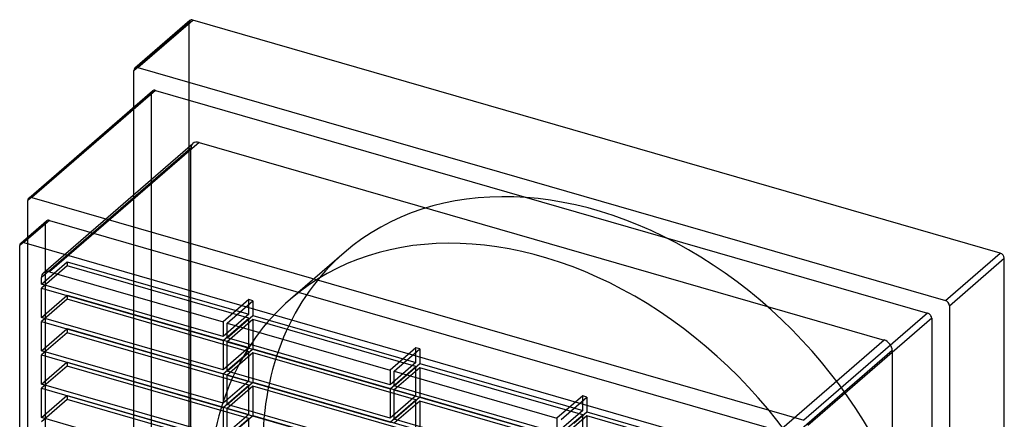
# Model space of a CAD drawing. Header units: millimetres. Extents: x -234 to 187, y -270 to 235.
# Tile 2 of 2: x -234 to 187, y 64 to 235. Entities that reach past the tile are written whole.
import ezdxf

# ---------------------------------------------------------------- set-up
doc = ezdxf.new("R2010")
doc.units = ezdxf.units.MM
doc.layers.add('MAIN-1', color=7, linetype='Continuous')
doc.layers.add('MAIN-2', color=7, linetype='Continuous')

msp = doc.modelspace()

# ---------------------------------------------------------------- linework, layer by layer
at = {"layer": 'MAIN-1'}
for p, q in [((-161.58, 234.98), (-185.08, 214.63)), ((-183.77, 214.85), (-160.27, 235.2)), ((185.27, 135.45), (-160.27, 235.2)), ((-185.5, 197.94), (-185.5, 213.62)), ((-183.77, 214.85), (161.77, 115.1)), ((-230.5, 158.97), (-177.5, 204.87)), ((-176.19, 205.09), (-229.19, 159.19)), ((-176.19, 205.09), (154.19, 109.71)), ((-230.93, 142.27), (-230.93, 157.96)), ((-229.19, 159.19), (101.19, 63.81)), ((-233.93, 139.68), (-222.93, 149.2)), ((-221.62, 149.42), (-232.62, 139.9)), ((-221.62, 149.42), (93.62, 58.42)), ((-232.62, 139.9), (82.62, 48.9)), ((-234.35, -176.57), (-234.35, 138.66)), ((161.77, 115.1), (185.27, 135.45)), ((163.5, 112.87), (187, 133.22)), ((187, -212.32), (187, 133.22)), ((-222.07, 127.51), (-225.04, 124.94)), ((-225.04, 122.12), (-219.6, 126.83)), ((-221.57, 127.4), (-147.31, 105.96)), ((-225.04, 122.12), (-225.04, 124.94)), ((-147.31, 99.68), (-225.04, 122.12)), ((-225.04, 107.83), (-225.04, 120.39)), ((-225.04, 120.39), (-147.31, 97.95)), ((-225.04, 107.83), (-214.16, 117.25)), ((154.19, 109.71), (101.19, 63.81)), ((163.5, 112.87), (163.5, -232.67)), ((-147.31, 85.39), (-225.04, 107.83)), ((-225.04, 93.54), (-225.04, 106.1)), ((-225.04, 106.1), (-147.31, 83.66)), ((-147.31, 105.96), (-147.31, 99.68)), ((-145.58, 99.18), (-145.58, 105.46)), ((-145.58, 105.46), (-75.87, 85.34)), ((155.93, 107.48), (102.93, 61.58)), ((155.93, 107.48), (155.93, -222.91)), ((-225.04, 93.54), (-214.16, 102.96)), ((-145.58, 99.18), (-140.14, 103.89)), ((-147.31, 97.95), (-147.31, 85.39)), ((-75.87, 79.06), (-145.58, 99.18)), ((-145.58, 84.89), (-145.58, 97.45)), ((-145.58, 97.45), (-75.87, 77.33)), ((-147.31, 71.1), (-225.04, 93.54)), ((-145.58, 84.89), (-134.71, 94.31)), ((-225.04, 79.25), (-225.04, 91.81)), ((-225.04, 91.81), (-147.31, 69.37)), ((-225.04, 79.25), (-214.16, 88.67)), ((-75.87, 64.77), (-145.58, 84.89)), ((-75.87, 85.34), (-75.87, 79.06)), ((-74.13, 84.84), (-4.42, 64.71)), ((-74.13, 78.56), (-74.13, 84.84)), ((-147.31, 83.66), (-147.31, 71.1)), ((-145.58, 70.6), (-145.58, 83.16)), ((-145.58, 83.16), (-75.87, 63.04)), ((-74.13, 78.56), (-68.7, 83.27)), ((-147.31, 56.82), (-225.04, 79.25)), ((-225.04, 64.96), (-225.04, 77.52)), ((-225.04, 77.52), (-147.31, 55.08)), ((-145.58, 70.6), (-134.71, 80.02)), ((-75.87, 77.33), (-75.87, 64.77)), ((-4.42, 58.43), (-74.13, 78.56)), ((-74.13, 64.27), (-74.13, 76.83)), ((-74.13, 76.83), (-4.42, 56.7)), ((-225.04, 64.96), (-214.16, 74.38)), ((-74.13, 64.27), (-63.26, 73.69)), ((-147.31, 69.37), (-147.31, 56.82)), ((-75.87, 50.48), (-145.58, 70.6)), ((-145.58, 56.32), (-145.58, 68.87)), ((-145.58, 68.87), (-75.87, 48.75)), ((-147.31, 42.53), (-225.04, 64.96)), ((-145.58, 56.32), (-134.71, 65.73)), ((-4.42, 44.14), (-74.13, 64.27)), ((-4.42, 64.71), (-4.42, 58.43))]:
    msp.add_line(p, q, dxfattribs=at)
for centre, major_axis, start_param, end_param in [((-160.27, 233.47), (-1.31, 1.51), -0.857072, 0.000079), ((-183.77, 213.12), (-1.31, 1.51), -0.857072, 0.000079), ((-183.77, 213.12), (-1.31, 1.51), 0.000079, 0.713724), ((-176.19, 203.36), (1.31, -1.51), 2.284521, 3.141672), ((-229.19, 157.46), (1.31, -1.51), -3.141514, -2.427868), ((-229.19, 157.46), (1.31, -1.51), 2.284521, 3.141672), ((-221.62, 147.69), (1.31, -1.51), 2.284521, 3.141672), ((-232.62, 138.16), (1.31, -1.51), -3.141514, -2.427868), ((-232.62, 138.16), (1.31, -1.51), 2.284521, 3.141672), ((185.27, 133.72), (-1.31, 1.51), -2.427868, -0.857072), ((-221.57, 123.94), (2.62, -3.02), -3.141514, -2.427868), ((-221.57, 123.94), (2.62, -3.02), 2.284521, 3.141672), ((161.77, 113.37), (-1.31, 1.51), -2.427868, -0.857072), ((154.19, 107.98), (1.31, -1.51), 0.713724, 2.284521)]:
    msp.add_ellipse(centre, major_axis=major_axis, ratio=0.75, start_param=start_param, end_param=end_param, dxfattribs=at)
at = {"layer": 'MAIN-2'}
for p, q in [((-185.5, 213.62), (-162, 233.97)), ((-162, 233.97), (-162, -111.57)), ((-177.93, 203.86), (-230.93, 157.96)), ((-177.93, -126.53), (-177.93, 203.86)), ((-185.5, -131.92), (-185.5, 197.94)), ((-224.19, 126.96), (-160.19, 182.38)), ((-157.57, 182.83), (-221.57, 127.4)), ((-157.57, 182.83), (135.57, 98.2)), ((-161.04, 180.36), (-222.07, 127.51)), ((-161.04, -112.79), (-161.04, 180.36)), ((-223.35, 148.19), (-234.35, 138.66)), ((-223.35, -167.04), (-223.35, 148.19)), ((-230.93, -172.43), (-230.93, 142.27)), ((-95.52, 135.55), (-118.52, 115.64)), ((-219.6, 126.83), (-214.04, 131.65)), ((-214.04, 131.65), (-136.31, 109.21)), ((-214.04, 131.65), (-214.04, 129.92)), ((-214.04, 129.92), (-225.04, 120.39)), ((-136.31, 107.48), (-214.04, 129.92)), ((-214.04, 115.63), (-225.04, 106.1)), ((-214.16, 117.25), (-214.04, 117.36)), ((-214.04, 117.36), (-136.31, 94.92)), ((-214.04, 117.36), (-214.04, 115.63)), ((-136.31, 93.19), (-214.04, 115.63)), ((-136.31, 115.49), (-147.31, 105.96)), ((-145.58, 105.46), (-134.58, 114.99)), ((-136.31, 109.21), (-136.31, 115.49)), ((-134.58, 114.99), (-136.31, 115.49)), ((-134.58, 114.99), (-134.58, 108.71)), ((-136.31, 109.21), (-147.31, 99.68)), ((-147.31, 97.95), (-136.31, 107.48)), ((-134.58, 106.98), (-145.58, 97.45)), ((-140.14, 103.89), (-134.58, 108.71)), ((-136.31, 94.92), (-136.31, 107.48)), ((-134.58, 108.71), (-64.87, 88.58)), ((-64.87, 86.85), (-134.58, 106.98)), ((-134.58, 106.98), (-134.58, 94.42)), ((-214.04, 101.34), (-225.04, 91.81)), ((-214.16, 102.96), (-214.04, 103.07)), ((-214.04, 103.07), (-136.31, 80.63)), ((-214.04, 103.07), (-214.04, 101.34)), ((-136.31, 78.9), (-214.04, 101.34)), ((135.57, 98.2), (71.57, 42.77)), ((-136.31, 94.92), (-147.31, 85.39)), ((-147.31, 83.66), (-136.31, 93.19)), ((-136.31, 80.63), (-136.31, 93.19)), ((-134.71, 94.31), (-134.58, 94.42)), ((-134.58, 94.42), (-64.87, 74.3)), ((-64.87, 94.86), (-75.87, 85.34)), ((-74.13, 84.84), (-63.13, 94.36)), ((-64.87, 88.58), (-64.87, 94.86)), ((-63.13, 94.36), (-64.87, 94.86)), ((-63.13, 94.36), (-63.13, 88.08)), ((139.04, 93.74), (75.04, 38.31)), ((139.04, 93.74), (139.04, -199.41)), ((-214.16, 88.67), (-214.04, 88.78)), ((-214.04, 88.78), (-136.31, 66.34)), ((-214.04, 88.78), (-214.04, 87.05)), ((-134.58, 92.69), (-145.58, 83.16)), ((-64.87, 72.56), (-134.58, 92.69)), ((-134.58, 92.69), (-134.58, 80.13)), ((-64.87, 88.58), (-75.87, 79.06)), ((-214.04, 87.05), (-225.04, 77.52)), ((-136.31, 64.61), (-214.04, 87.05)), ((-75.87, 77.33), (-64.87, 86.85)), ((-63.13, 86.35), (-74.13, 76.83)), ((-68.7, 83.27), (-63.13, 88.08)), ((-64.87, 74.3), (-64.87, 86.85)), ((-63.13, 88.08), (6.58, 67.96)), ((6.58, 66.23), (-63.13, 86.35)), ((-63.13, 86.35), (-63.13, 73.8)), ((-136.31, 80.63), (-147.31, 71.1)), ((-134.71, 80.02), (-134.58, 80.13)), ((-134.58, 80.13), (-64.87, 60.01)), ((-147.31, 69.37), (-136.31, 78.9)), ((-134.58, 78.4), (-145.58, 68.87)), ((-136.31, 66.34), (-136.31, 78.9)), ((-64.87, 58.27), (-134.58, 78.4)), ((-134.58, 78.4), (-134.58, 65.84)), ((-214.04, 72.76), (-225.04, 63.23)), ((-214.16, 74.38), (-214.04, 74.49)), ((-214.04, 74.49), (-136.31, 52.05)), ((-214.04, 74.49), (-214.04, 72.76)), ((-136.31, 50.32), (-214.04, 72.76)), ((-64.87, 74.3), (-75.87, 64.77)), ((-75.87, 63.04), (-64.87, 72.56)), ((-63.13, 72.06), (-74.13, 62.54)), ((-64.87, 60.01), (-64.87, 72.56)), ((-63.26, 73.69), (-63.13, 73.8)), ((-63.13, 73.8), (6.58, 53.67)), ((6.58, 51.94), (-63.13, 72.06)), ((-63.13, 72.06), (-63.13, 59.51)), ((6.58, 74.24), (-4.42, 64.71)), ((-2.69, 64.21), (8.31, 73.74)), ((6.58, 67.96), (6.58, 74.24)), ((8.31, 73.74), (6.58, 74.24)), ((8.31, 73.74), (8.31, 67.46)), ((6.58, 67.96), (-4.42, 58.43)), ((2.75, 62.64), (8.31, 67.46)), ((8.31, 67.46), (86.04, 45.02)), ((-136.31, 66.34), (-147.31, 56.82)), ((-147.31, 55.08), (-136.31, 64.61)), ((-136.31, 52.05), (-136.31, 64.61)), ((-134.71, 65.73), (-134.58, 65.84)), ((-134.58, 65.84), (-64.87, 45.72)), ((-4.42, 56.7), (6.58, 66.23)), ((8.31, 65.73), (-2.69, 56.2)), ((6.58, 53.67), (6.58, 66.23)), ((86.04, 43.29), (8.31, 65.73)), ((8.31, 65.73), (8.31, 53.17))]:
    msp.add_line(p, q, dxfattribs=at)
for centre, major_axis, start_param, end_param in [((-160.27, 233.47), (-1.31, 1.51), 0.000079, 0.713724), ((-176.19, 203.36), (1.31, -1.51), -3.141514, -2.427868), ((-157.57, 179.36), (-2.62, 3.02), 0.000079, 0.713724), ((-157.57, 179.36), (-2.62, 3.02), -0.857072, 0.000079), ((12.5, 10.83), (-108.02, 124.73), -2.427868, 0), ((-221.62, 147.69), (1.31, -1.51), -3.141514, -2.427868), ((-10.5, -9.09), (-108.02, 124.73), -2.427868, 0), ((12.5, 10.83), (-108.02, 124.73), 0, 0.713724), ((-10.5, -9.09), (-108.02, 124.73), 0, 0.713724), ((135.57, 94.74), (-2.62, 3.02), -2.427868, -0.857072)]:
    msp.add_ellipse(centre, major_axis=major_axis, ratio=0.75, start_param=start_param, end_param=end_param, dxfattribs=at)

doc.saveas('drawing.dxf')
